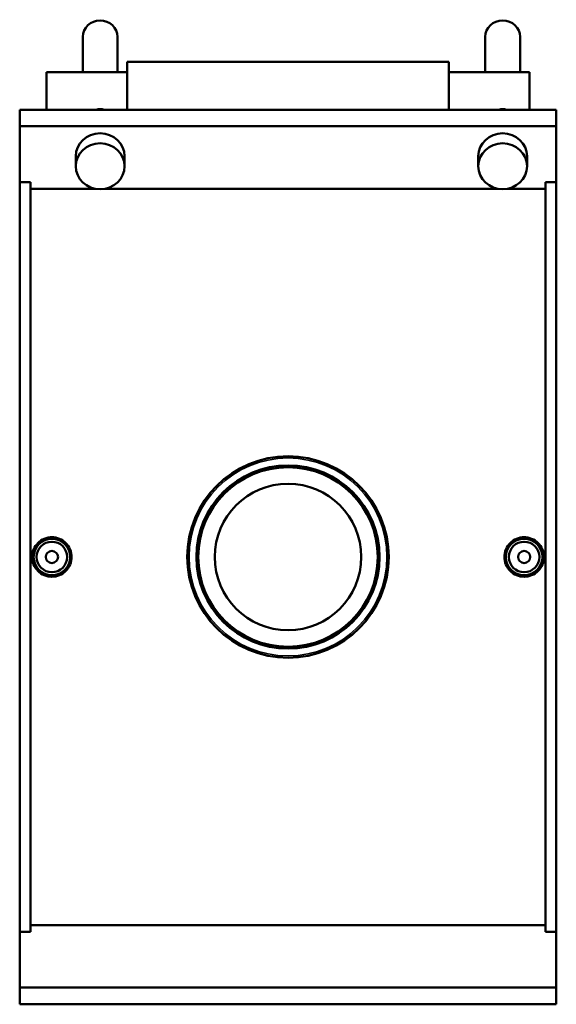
# Model space of a CAD drawing. Header units: inches. Extents: x -8.9 to 53, y 0.6 to 55.3.
# Tile 4 of 8: x 13.6 to 20.5, y 34.6 to 47.3. Entities that reach past the tile are written whole.
import ezdxf

# ---------------------------------------------------------------- set-up
doc = ezdxf.new("R2010")
doc.units = ezdxf.units.IN
doc.header["$MEASUREMENT"] = 0
doc.layers.add('Visible (ANSI)', color=7, linetype='Continuous', lineweight=50)
doc.layers.add('Visible Narrow (ANSI)', color=7, linetype='Continuous', lineweight=35)

msp = doc.modelspace()

# ---------------------------------------------------------------- linework, layer by layer
at = {"layer": 'Visible (ANSI)'}
for p, q in [((14.386, 46.589), (14.386, 47.046)), ((14.837, 46.589), (14.837, 47.046)), ((19.584, 46.589), (19.584, 47.046)), ((20.034, 46.589), (20.034, 47.046)), ((14.958, 46.724), (14.958, 46.106)), ((14.958, 46.724), (19.116, 46.724)), ((19.116, 46.106), (19.116, 46.724)), ((13.918, 46.589), (13.918, 46.106)), ((13.918, 46.589), (14.958, 46.589)), ((19.116, 46.589), (20.155, 46.589)), ((20.155, 46.106), (20.155, 46.589)), ((13.572, 45.891), (13.572, 46.106)), ((13.572, 46.106), (20.502, 46.106)), ((20.502, 45.891), (20.502, 46.106)), ((13.572, 45.17), (13.572, 45.891)), ((13.572, 45.891), (20.502, 45.891)), ((20.502, 45.17), (20.502, 45.891)), ((14.296, 45.505), (14.296, 45.376)), ((14.927, 45.505), (14.927, 45.376)), ((19.493, 45.505), (19.493, 45.376)), ((20.124, 45.505), (20.124, 45.376)), ((13.572, 35.492), (13.572, 45.17)), ((13.572, 45.17), (13.71, 45.17)), ((13.71, 35.492), (13.71, 45.17)), ((20.363, 45.17), (20.502, 45.17)), ((20.363, 45.17), (20.363, 35.492)), ((20.502, 45.17), (20.502, 35.492)), ((14.552, 45.085), (13.71, 45.085)), ((19.749, 45.085), (14.671, 45.085)), ((20.363, 45.085), (19.868, 45.085)), ((13.572, 35.492), (13.572, 34.772)), ((13.71, 35.492), (13.572, 35.492)), ((13.71, 35.577), (20.363, 35.577)), ((20.502, 35.492), (20.363, 35.492)), ((20.502, 35.492), (20.502, 34.772)), ((13.572, 34.772), (20.502, 34.772)), ((13.572, 34.772), (13.572, 34.556)), ((20.502, 34.772), (20.502, 34.556)), ((13.572, 34.556), (20.502, 34.556))]:
    msp.add_line(p, q, dxfattribs=at)
for centre, radius in [((17.037, 40.331), 1.301), ((17.037, 40.331), 1.183), ((17.037, 40.331), 1.159), ((17.037, 40.331), 0.946), ((13.988, 40.331), 0.236), ((20.086, 40.331), 0.236), ((13.988, 40.331), 0.197), ((20.086, 40.331), 0.197), ((13.988, 40.331), 0.0787), ((20.086, 40.331), 0.0787)]:
    msp.add_circle(centre, radius, dxfattribs=at)
for centre, major_axis in [((14.611, 47.046), (-0.225, 0)), ((19.809, 47.046), (-0.225, 0)), ((14.611, 45.505), (-0.315, 0)), ((19.809, 45.505), (-0.315, 0))]:
    msp.add_ellipse(centre, major_axis=major_axis, ratio=0.939693, start_param=3.141593, end_param=6.283185, dxfattribs=at)
for centre in [(14.611, 45.376), (19.809, 45.376)]:
    msp.add_ellipse(centre, major_axis=(-0.315, 0), ratio=0.939693, dxfattribs=at)
for points in [[(14.562, 46.106), (14.578, 46.11), (14.595, 46.113), (14.611, 46.113)], [(14.611, 46.113), (14.628, 46.113), (14.645, 46.11), (14.661, 46.106)], [(19.759, 46.106), (19.776, 46.11), (19.792, 46.113), (19.809, 46.113)], [(19.809, 46.113), (19.825, 46.113), (19.842, 46.11), (19.859, 46.106)]]:
    msp.add_open_spline(points, degree=3, dxfattribs=at)
for points in [[(13.988, 40.076), (13.956, 40.076), (13.921, 40.082), (13.859, 40.108), (13.83, 40.128), (13.785, 40.173), (13.765, 40.202), (13.739, 40.265), (13.733, 40.299), (13.733, 40.363), (13.739, 40.397), (13.765, 40.46), (13.785, 40.489), (13.83, 40.534), (13.859, 40.554), (13.921, 40.58), (13.956, 40.587), (14.02, 40.587), (14.054, 40.58), (14.117, 40.554), (14.145, 40.534), (14.191, 40.489), (14.21, 40.46), (14.236, 40.397), (14.243, 40.363), (14.243, 40.299), (14.236, 40.265), (14.21, 40.202), (14.191, 40.173), (14.145, 40.128), (14.117, 40.108), (14.054, 40.082), (14.02, 40.076), (13.988, 40.076)], [(20.086, 40.076), (20.054, 40.076), (20.02, 40.082), (19.957, 40.108), (19.928, 40.128), (19.883, 40.173), (19.863, 40.202), (19.837, 40.265), (19.831, 40.299), (19.831, 40.363), (19.837, 40.397), (19.863, 40.46), (19.883, 40.489), (19.928, 40.534), (19.957, 40.554), (20.02, 40.58), (20.054, 40.587), (20.118, 40.587), (20.152, 40.58), (20.215, 40.554), (20.244, 40.534), (20.289, 40.489), (20.309, 40.46), (20.335, 40.397), (20.341, 40.363), (20.341, 40.299), (20.335, 40.265), (20.309, 40.202), (20.289, 40.173), (20.244, 40.128), (20.215, 40.108), (20.152, 40.082), (20.118, 40.076), (20.086, 40.076)]]:
    msp.add_open_spline(points, degree=3, knots=[0, 0, 0, 0, 0.244348, 0.244348, 0.488696, 0.488696, 0.732973, 0.732973, 0.977251, 0.977251, 1.221528, 1.221528, 1.465806, 1.465806, 1.710154, 1.710154, 1.954502, 1.954502, 2.198849, 2.198849, 2.443197, 2.443197, 2.687475, 2.687475, 2.931752, 2.931752, 3.17603, 3.17603, 3.420308, 3.420308, 3.664655, 3.664655, 3.909003, 3.909003, 3.909003, 3.909003], dxfattribs=at)
at = {"layer": 'Visible Narrow (ANSI)'}
msp.add_circle((17.037, 40.331), 1.278, dxfattribs=at)

doc.saveas('drawing.dxf')
